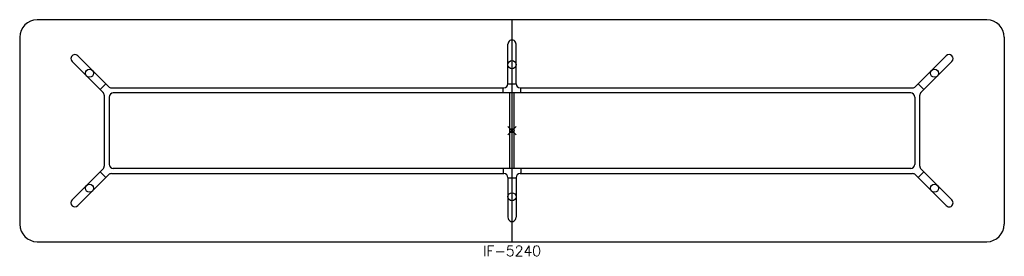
# Model space of a CAD drawing. Header units: inches. Extents: x -120 to 120, y -31 to 27.
import ezdxf
from ezdxf.enums import TextEntityAlignment as Align

# ---------------------------------------------------------------- set-up
doc = ezdxf.new("R2010")
doc.units = ezdxf.units.IN
doc.header["$MEASUREMENT"] = 0
doc.header["$PDMODE"] = 35
doc.layers.add('AFUTL-P', color=2, linetype='Continuous')
doc.layers.add('AFUTL-P-TN', color=2, linetype='Continuous')
doc.styles.get("Standard").update_dxf_attribs({"font": 'txt.shx'})

msp = doc.modelspace()

# ---------------------------------------------------------------- linework, layer by layer
at = {"layer": 'AFUTL-P'}
for p, q in [((115.75, 27), (-115.75, 27)), ((0, -27), (0, 27)), ((-120, 22.75), (-120, -22.75)), ((120, 22.75), (120, -22.75)), ((-0.98, 11.42), (-0.98, 21.07)), ((0.98, 11.42), (0.98, 21.07)), ((-99.73, 9.34), (-107.22, 16.83)), ((-105.83, 18.22), (-98.33, 10.73)), ((105.83, 18.22), (98.33, 10.73)), ((99.73, 9.34), (107.22, 16.83)), ((-100.41, 10.02), (-99.02, 11.41)), ((-97.63, 10.44), (-1.97, 10.44)), ((-2.17, 9.19), (-2.17, 10.44)), ((-0.98, 11.44), (0.98, 11.44)), ((1.97, 10.44), (97.63, 10.44)), ((2.17, 9.19), (2.17, 10.44)), ((100.41, 10.02), (99.02, 11.41)), ((-99.43, 8.63), (-99.43, -8.63)), ((-98.18, 8.19), (-98.18, -8.19)), ((97.18, 9.19), (-97.18, 9.19)), ((-0.5, -9.19), (-0.5, 9.19)), ((0.5, -9.19), (0.5, 9.19)), ((98.18, 8.19), (98.18, -8.19)), ((99.43, -8.63), (99.43, 8.63)), ((-99.73, -9.34), (-107.22, -16.83)), ((97.18, -9.19), (-97.18, -9.19)), ((-2.17, -9.19), (-2.17, -10.44)), ((2.17, -9.19), (2.17, -10.44)), ((99.73, -9.34), (107.22, -16.83)), ((-105.83, -18.22), (-98.33, -10.73)), ((-100.41, -10.02), (-99.02, -11.41)), ((-97.63, -10.44), (-1.97, -10.44)), ((-0.98, -11.42), (-0.98, -21.07)), ((-0.98, -11.44), (0.98, -11.44)), ((0.98, -11.42), (0.98, -21.07)), ((1.97, -10.44), (97.63, -10.44)), ((105.83, -18.22), (98.33, -10.73)), ((100.41, -10.02), (99.02, -11.41)), ((-115.75, -27), (115.75, -27))]:
    msp.add_line(p, q, dxfattribs=at)
for centre in [(0, 16.06), (-102.98, 13.99), (102.98, 13.99), (-102.98, -13.99), (102.98, -13.99), (0, -16.06)]:
    msp.add_circle(centre, 0.984, dxfattribs=at)
for centre, radius, start, end in [((-115.75, 22.75), 4.25, 90, 180), ((115.75, 22.75), 4.25, 360, 90), ((-97.63, 11.44), 1, 225, 270), ((-1.97, 11.42), 0.984, 270, 0), ((1.97, 11.42), 0.984, 180, 270), ((97.63, 11.44), 1, 270, 315), ((-100.43, 8.63), 1, 0, 45), ((-97.18, 8.19), 1, 90, 180), ((97.18, 8.19), 1, 0, 90), ((100.43, 8.63), 1, 135, 180), ((-100.43, -8.63), 1, 315, 0), ((-97.18, -8.19), 1, 180, 270), ((97.18, -8.19), 1, 270, 360), ((100.43, -8.63), 1, 180, 225), ((-97.63, -11.44), 1, 90, 135), ((-1.97, -11.42), 0.984, 0, 90), ((1.97, -11.42), 0.984, 90, 180), ((97.63, -11.44), 1, 45, 90), ((-115.75, -22.75), 4.25, 180, 270), ((115.75, -22.75), 4.25, 270, 0)]:
    msp.add_arc(centre, radius, start, end, dxfattribs=at)
for centre, major_axis, start_param, end_param in [((0, 21.07), (0, -1.01), 1.570796, 4.712389), ((-106.52, 17.53), (0.712, -0.712), 1.570796, 4.712389), ((106.52, 17.53), (0.712, 0.712), -1.570796, 1.570796), ((-106.52, -17.53), (-0.712, -0.712), -1.570796, 1.570796), ((106.52, -17.53), (-0.712, 0.712), 1.570796, 4.712389), ((0, -21.07), (0, -1.01), 4.712389, 7.853982)]:
    msp.add_ellipse(centre, major_axis=major_axis, ratio=0.978148, start_param=start_param, end_param=end_param, dxfattribs=at)
msp.add_point((0, 0), dxfattribs=at)

# ---------------------------------------------------------------- texts
at = {"layer": 'AFUTL-P-TN'}
msp.add_text('IF-5240', height=2.5, dxfattribs=at).set_placement((0, -30.5), align=Align.CENTER)

doc.saveas('drawing.dxf')
